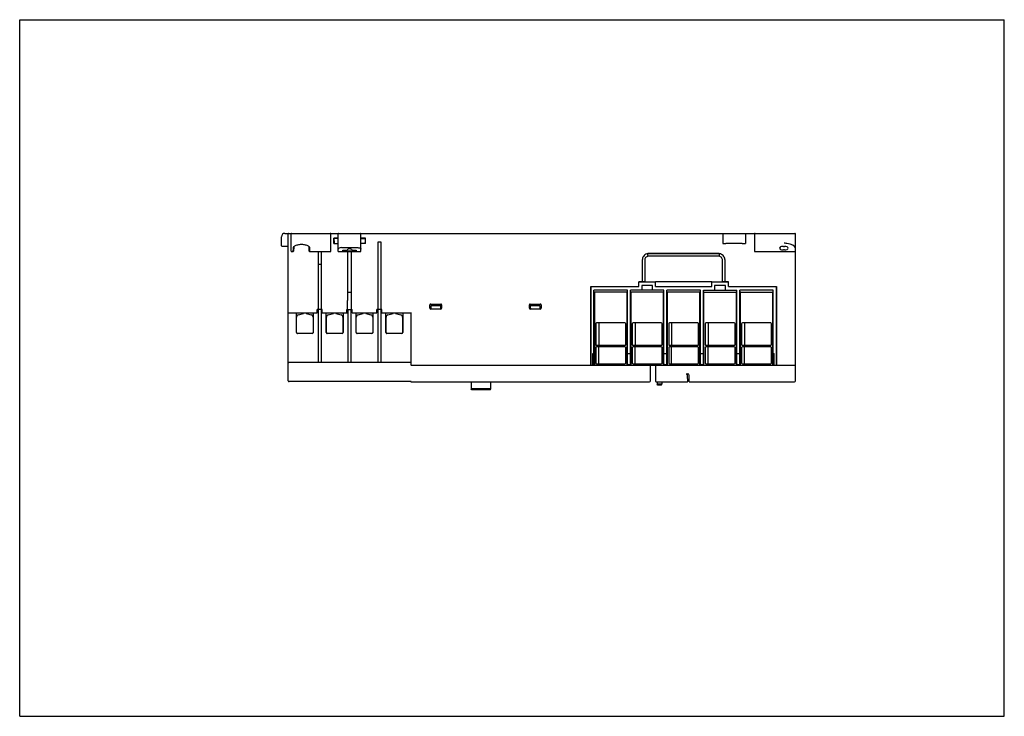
# Model space of a CAD drawing. Header units: millimetres. Extents: x 0 to 297, y 0 to 210.
import ezdxf

# ---------------------------------------------------------------- set-up
doc = ezdxf.new("R2010")
doc.units = ezdxf.units.MM
doc.header["$LTSCALE"] = 16.335
doc.layers.get('0').update_dxf_attribs({"linetype": 'CONTINUOUS'})

msp = doc.modelspace()

# ---------------------------------------------------------------- linework, layer by layer
at = {"color": 7, "linetype": 'Continuous'}
for p, q in [((0, 0), (0, 210)), ((0, 210), (297, 210)), ((297, 0), (297, 210)), ((80, 145.59), (233.85, 145.59)), ((212.05, 145.59), (212.05, 142.52)), ((218.95, 145.59), (218.95, 142.52)), ((79, 141.85), (79, 144.59)), ((81, 101.14), (81, 145.44)), ((81.85, 140.25), (81.85, 145.44)), ((93.85, 140.25), (93.85, 145.44)), ((94.71, 142.54), (94.71, 144.19)), ((96.06, 144.19), (94.71, 144.19)), ((94.8, 144.02), (94.81, 142.78)), ((96.06, 144.02), (94.8, 144.02)), ((94.81, 142.78), (95.06, 142.54)), ((96.06, 140.09), (96.06, 145.44)), ((102.95, 140.09), (102.95, 145.44)), ((102.95, 145.44), (102.95, 145.44)), ((104.3, 144.19), (102.95, 144.19)), ((102.95, 144.02), (104.21, 144.02)), ((104.19, 142.78), (103.95, 142.54)), ((104.21, 144.02), (104.19, 142.78)), ((104.3, 142.54), (104.3, 144.19)), ((107.99, 142.91), (107.99, 122.59)), ((109.01, 142.91), (107.99, 142.91)), ((109.01, 122.59), (109.01, 142.91)), ((221.65, 145.44), (221.65, 140.25)), ((234, 101.09), (234, 145.44)), ((79.15, 141.7), (81, 141.69)), ((82, 140.09), (82.54, 140.09)), ((82.54, 140.09), (82.55, 141.17)), ((82.74, 140.31), (82.54, 140.09)), ((82.74, 140.31), (82.75, 141.35)), ((87.25, 141.35), (87.26, 140.31)), ((87.46, 140.09), (87.26, 140.31)), ((87.45, 141.17), (87.46, 140.09)), ((87.46, 140.09), (93.7, 140.09)), ((89.99, 140.09), (89.99, 122.59)), ((91.01, 122.59), (91.01, 140.09)), ((94.71, 142.54), (96.06, 142.54)), ((96.06, 140.09), (102.95, 140.09)), ((97.05, 141.28), (101.95, 141.28)), ((97.5, 140.25), (97.5, 140.55)), ((97.5, 140.55), (98.75, 140.55)), ((101.5, 140.25), (97.5, 140.25)), ((99, 125.34), (98.98, 140.09)), ((100.03, 140.09), (100, 122.59)), ((100.25, 140.55), (101.5, 140.55)), ((101.5, 140.55), (101.5, 140.25)), ((104.3, 142.54), (102.95, 142.54)), ((217.95, 142.51), (213.05, 142.51)), ((221.8, 140.09), (233.85, 140.09)), ((230.35, 141.66), (230.65, 141.66)), ((230.65, 140.6), (230.35, 140.6)), ((187.79, 137.47), (187.79, 130.99)), ((188.54, 137.47), (188.54, 130.99)), ((211.01, 139.47), (189.49, 139.47)), ((210.99, 138.71), (189.53, 138.71)), ((189.63, 139.49), (210.76, 139.49)), ((212.01, 130.99), (212.01, 137.47)), ((212.76, 130.99), (212.76, 137.47)), ((89.99, 136.34), (91.01, 136.34)), ((188.54, 130.99), (186.78, 130.99)), ((186.78, 129.59), (186.78, 130.99)), ((191.76, 130.84), (186.78, 130.84)), ((208.79, 130.99), (191.76, 130.99)), ((191.76, 129.59), (191.76, 130.99)), ((208.79, 129.59), (208.79, 130.99)), ((213.76, 130.84), (208.79, 130.84)), ((213.76, 130.99), (212.01, 130.99)), ((213.76, 129.59), (213.76, 130.99)), ((100.01, 127.79), (99, 127.79)), ((172.28, 129.59), (186.78, 129.59)), ((172.28, 105.99), (172.28, 129.59)), ((172.31, 129.59), (172.31, 106.09)), ((183.32, 128.43), (173.23, 128.43)), ((173.23, 105.84), (173.23, 128.43)), ((173.35, 127.74), (173.35, 105.99)), ((183.05, 127.89), (173.5, 127.89)), ((183.2, 105.99), (183.2, 127.74)), ((183.32, 106.24), (183.32, 128.43)), ((194.32, 128.43), (184.23, 128.43)), ((184.23, 106.24), (184.23, 128.43)), ((184.35, 127.74), (184.35, 105.99)), ((194.05, 127.89), (184.5, 127.89)), ((190.92, 129.9), (187.63, 129.9)), ((187.63, 129.9), (187.63, 128.43)), ((190.92, 128.43), (190.92, 129.9)), ((191.76, 129.59), (208.79, 129.59)), ((194.2, 105.99), (194.2, 127.74)), ((194.32, 106.24), (194.32, 128.43)), ((205.32, 128.43), (195.23, 128.43)), ((195.23, 106.24), (195.23, 128.43)), ((195.35, 127.74), (195.35, 105.99)), ((205.05, 127.89), (195.5, 127.89)), ((205.2, 105.99), (205.2, 127.74)), ((205.32, 106.24), (205.32, 128.43)), ((206.23, 128.43), (216.32, 128.43)), ((206.23, 106.24), (206.23, 128.43)), ((206.35, 105.99), (206.35, 127.74)), ((206.5, 127.89), (216.05, 127.89)), ((212.92, 129.9), (209.63, 129.9)), ((209.63, 129.9), (209.63, 128.43)), ((212.92, 128.43), (212.92, 129.9)), ((213.76, 129.59), (228.28, 129.59)), ((216.2, 106.04), (216.2, 127.74)), ((216.32, 106.24), (216.32, 128.43)), ((227.32, 128.43), (217.23, 128.43)), ((217.23, 106.24), (217.23, 128.43)), ((217.35, 127.74), (217.35, 106.04)), ((217.5, 127.89), (227.05, 127.89)), ((227.2, 105.99), (227.2, 127.74)), ((227.32, 105.84), (227.32, 128.43)), ((228.24, 129.59), (228.24, 106.04)), ((228.28, 105.99), (228.28, 129.59)), ((98.92, 122.59), (98.92, 125.34)), ((98.92, 125.34), (99, 125.34)), ((89.72, 122.59), (89.72, 121.59)), ((91.28, 122.59), (89.72, 122.59)), ((89.75, 121.59), (89.75, 122.59)), ((89.99, 122.59), (89.99, 106.64)), ((91.01, 106.64), (91.01, 122.59)), ((91.25, 121.59), (91.25, 122.59)), ((91.28, 121.59), (91.28, 122.59)), ((98.72, 121.59), (98.72, 122.59)), ((98.72, 122.59), (100.28, 122.59)), ((98.75, 121.59), (98.75, 122.59)), ((98.99, 122.59), (98.99, 106.64)), ((100.01, 106.64), (100.01, 122.59)), ((100.25, 121.59), (100.25, 122.59)), ((100.28, 121.59), (100.28, 122.59)), ((107.72, 122.59), (107.72, 121.59)), ((109.28, 122.59), (107.72, 122.59)), ((107.75, 121.59), (107.75, 122.59)), ((107.99, 122.59), (107.99, 106.64)), ((109.01, 106.64), (109.01, 122.59)), ((109.25, 121.59), (109.25, 122.59)), ((109.28, 121.59), (109.28, 122.59)), ((123.74, 123.03), (123.74, 124.04)), ((123.99, 124.29), (127.01, 124.29)), ((127.01, 122.78), (123.99, 122.78)), ((124, 123.76), (124, 123.09)), ((127, 123.76), (124, 123.76)), ((124.25, 122.84), (126.75, 122.84)), ((127, 123.09), (127, 123.76)), ((127.26, 124.04), (127.26, 123.03)), ((153.75, 123.03), (153.75, 124.04)), ((154, 124.29), (157.01, 124.29)), ((154, 123.76), (154.01, 123.07)), ((157, 123.76), (154, 123.76)), ((157.01, 122.78), (154, 122.78)), ((154.26, 122.84), (156.75, 122.84)), ((157, 123.09), (157, 123.76)), ((157.26, 124.04), (157.26, 123.03)), ((81.15, 121.59), (89.75, 121.59)), ((83.48, 115.66), (83.48, 121.59)), ((83.5, 115.68), (83.5, 120.29)), ((84.05, 121.01), (85.61, 121.43)), ((85.61, 121.43), (85.61, 121.59)), ((86.39, 121.59), (86.39, 121.43)), ((86.39, 121.43), (87.95, 121.01)), ((88.5, 120.29), (88.5, 115.65)), ((88.53, 121.59), (88.53, 115.66)), ((91.25, 121.59), (98.75, 121.59)), ((92.48, 115.66), (92.48, 121.59)), ((92.5, 115.68), (92.5, 120.29)), ((93.05, 121.01), (94.61, 121.43)), ((94.61, 121.43), (94.61, 121.59)), ((95.39, 121.59), (95.39, 121.43)), ((95.39, 121.43), (96.95, 121.01)), ((97.5, 120.29), (97.5, 115.65)), ((97.53, 121.59), (97.53, 115.66)), ((100.25, 121.59), (107.75, 121.59)), ((101.48, 115.66), (101.48, 121.59)), ((101.5, 115.68), (101.5, 120.29)), ((102.05, 121.01), (103.61, 121.43)), ((103.61, 121.43), (103.61, 121.59)), ((104.39, 121.59), (104.39, 121.43)), ((104.39, 121.43), (105.95, 121.01)), ((106.5, 120.29), (106.5, 115.65)), ((106.53, 121.59), (106.53, 115.66)), ((109.25, 121.59), (118, 121.59)), ((110.48, 115.66), (110.48, 121.59)), ((110.5, 115.68), (110.5, 120.29)), ((111.05, 121.01), (112.61, 121.43)), ((112.61, 121.43), (112.61, 121.59)), ((113.39, 121.59), (113.39, 121.43)), ((113.39, 121.43), (114.95, 121.01)), ((115.5, 120.29), (115.5, 115.65)), ((115.53, 121.59), (115.53, 115.66)), ((118, 121.59), (118.15, 121.74)), ((118, 121.59), (118, 105.99)), ((173.76, 118.32), (173.76, 112.1)), ((182.54, 118.57), (174.01, 118.57)), ((174.66, 118.57), (174.66, 111.85)), ((182.79, 112.1), (182.79, 118.32)), ((184.76, 118.32), (184.76, 112.1)), ((193.54, 118.57), (185.01, 118.57)), ((185.66, 118.57), (185.66, 111.85)), ((193.79, 112.1), (193.79, 118.32)), ((195.76, 118.32), (195.76, 112.1)), ((204.54, 118.57), (196.01, 118.57)), ((196.66, 118.57), (196.66, 111.85)), ((204.79, 112.1), (204.79, 118.32)), ((206.76, 118.32), (206.76, 112.1)), ((215.54, 118.57), (207.01, 118.57)), ((207.66, 118.57), (207.66, 111.85)), ((215.79, 112.1), (215.79, 118.32)), ((217.76, 118.32), (217.76, 112.1)), ((226.54, 118.57), (218.01, 118.57)), ((218.66, 118.57), (218.66, 111.85)), ((226.79, 112.1), (226.79, 118.32)), ((88.25, 115.41), (83.75, 115.41)), ((88.25, 115.39), (83.75, 115.39)), ((97.25, 115.41), (92.75, 115.41)), ((97.25, 115.39), (92.75, 115.39)), ((106.25, 115.41), (101.75, 115.41)), ((106.25, 115.39), (101.75, 115.39)), ((115.25, 115.41), (110.75, 115.41)), ((115.25, 115.39), (110.75, 115.39)), ((173.76, 111.13), (173.76, 106.5)), ((174.01, 111.85), (182.54, 111.85)), ((182.54, 111.38), (174.01, 111.38)), ((174.66, 106.25), (174.66, 111.38)), ((182.79, 106.5), (182.79, 111.13)), ((184.76, 111.13), (184.76, 106.5)), ((185.01, 111.85), (193.54, 111.85)), ((193.54, 111.38), (185.01, 111.38)), ((185.66, 106.25), (185.66, 111.38)), ((193.79, 106.5), (193.79, 111.13)), ((195.76, 111.13), (195.76, 106.5)), ((196.01, 111.85), (204.54, 111.85)), ((204.54, 111.38), (196.01, 111.38)), ((196.66, 106.25), (196.66, 111.38)), ((204.79, 106.5), (204.79, 111.13)), ((206.76, 111.13), (206.76, 106.5)), ((207.01, 111.85), (215.54, 111.85)), ((215.54, 111.38), (207.01, 111.38)), ((207.66, 106.25), (207.66, 111.38)), ((215.79, 106.5), (215.79, 111.13)), ((217.76, 111.13), (217.76, 106.5)), ((218.01, 111.85), (226.54, 111.85)), ((226.54, 111.38), (218.01, 111.38)), ((218.66, 106.25), (218.66, 111.38)), ((226.79, 106.5), (226.79, 111.13)), ((172.92, 109.39), (173.23, 109.39)), ((172.92, 105.84), (172.92, 109.39)), ((183.32, 109.39), (184.23, 109.39)), ((194.32, 109.39), (195.23, 109.39)), ((205.32, 109.39), (206.23, 109.39)), ((216.32, 109.39), (217.23, 109.39)), ((227.32, 109.39), (227.63, 109.39)), ((227.63, 105.84), (227.63, 109.39)), ((118, 106.64), (81.15, 106.64)), ((118.15, 105.84), (233.85, 105.84)), ((173.23, 106.09), (173.35, 106.09)), ((174.01, 106.25), (182.54, 106.25)), ((183.2, 106.09), (184.35, 106.09)), ((185.01, 106.25), (193.54, 106.25)), ((190.25, 101.09), (190.25, 105.84)), ((191.75, 105.84), (191.75, 101.09)), ((194.2, 106.09), (195.35, 106.09)), ((196.01, 106.25), (204.54, 106.25)), ((205.2, 106.09), (206.35, 106.09)), ((207.01, 106.25), (215.54, 106.25)), ((216.2, 106.09), (217.35, 106.09)), ((218.01, 106.25), (226.54, 106.25)), ((227.2, 106.09), (227.32, 106.09)), ((118, 100.84), (118, 101.09)), ((201.03, 103.24), (201.46, 103.24)), ((201.5, 100.99), (201.47, 102.51)), ((201.99, 100.84), (201.96, 102.75)), ((118, 100.89), (81.25, 100.89)), ((118, 100.84), (190, 100.84)), ((136.15, 100.84), (136.15, 98.71)), ((136.4, 98.46), (136.15, 98.71)), ((142.15, 98.71), (136.15, 98.71)), ((141.9, 98.46), (136.4, 98.46)), ((141.9, 98.46), (142.15, 98.71)), ((142.15, 98.71), (142.15, 100.84)), ((192, 100.84), (201.35, 100.84)), ((192.26, 100.37), (192.26, 100.09)), ((193.74, 100.09), (192.26, 100.09)), ((192.51, 99.84), (192.26, 100.09)), ((192.27, 100.84), (192.27, 100.58)), ((193.49, 99.84), (192.51, 99.84)), ((193.49, 99.84), (193.74, 100.09)), ((193.74, 100.84), (193.74, 100.09)), ((201.99, 100.84), (233.75, 100.84)), ((0, 0), (297, 0))]:
    msp.add_line(p, q, dxfattribs=at)
for centre, radius, start, end in [((80, 144.59), 1, 90, 180), ((81.15, 145.44), 0.15, 90, 180), ((82, 145.44), 0.15, 90, 180), ((93.7, 145.44), 0.15, 0, 90), ((96.21, 145.44), 0.15, 90, 180), ((102.8, 145.44), 0.15, 0, 90), ((221.8, 145.44), 0.15, 90, 180), ((233.85, 145.44), 0.15, 0, 90), ((79.15, 141.85), 0.15, 180, 269.5), ((173.5, 127.74), 0.15, 90, 180), ((183.05, 127.74), 0.15, 0, 90), ((184.5, 127.74), 0.15, 90, 180), ((194.05, 127.74), 0.15, 0, 90), ((195.5, 127.74), 0.15, 90, 180), ((205.05, 127.74), 0.15, 0, 90), ((206.5, 127.74), 0.15, 90, 180), ((216.05, 127.74), 0.15, 0, 90), ((217.5, 127.74), 0.15, 90, 180), ((227.05, 127.74), 0.15, 0, 90), ((81.15, 121.74), 0.15, 180, 270), ((84.25, 120.29), 0.744, 105, 180.0052), ((87.76, 120.29), 0.744, 359.9948, 75), ((93.25, 120.29), 0.744, 105, 180.0052), ((96.76, 120.29), 0.744, 359.9948, 75), ((102.25, 120.29), 0.744, 105, 180.0052), ((105.76, 120.29), 0.744, 359.9948, 75), ((111.25, 120.29), 0.744, 105, 180.0052), ((114.76, 120.29), 0.744, 359.9948, 75), ((83.75, 115.66), 0.276, 180, 270), ((83.75, 115.66), 0.25, 176.3143, 270), ((88.25, 115.66), 0.276, 270, 360), ((88.25, 115.66), 0.25, 270, 356.3038), ((92.75, 115.66), 0.276, 180, 270), ((92.75, 115.66), 0.25, 176.3143, 270), ((97.25, 115.66), 0.276, 270, 360), ((97.25, 115.66), 0.25, 270, 356.3038), ((101.75, 115.66), 0.276, 180, 270), ((101.75, 115.66), 0.25, 176.3143, 270), ((106.25, 115.66), 0.276, 270, 360), ((106.25, 115.66), 0.25, 270, 356.3038), ((110.75, 115.66), 0.276, 180, 270), ((110.75, 115.66), 0.25, 176.3143, 270), ((115.25, 115.66), 0.276, 270, 360), ((115.25, 115.66), 0.25, 270, 356.3038), ((81.15, 106.79), 0.15, 180, 270), ((118.15, 105.99), 0.15, 180, 270), ((173.5, 105.99), 0.15, 180, 270), ((183.05, 105.99), 0.15, 270, 360), ((183.47, 106.24), 0.15, 180, 270), ((184.08, 106.24), 0.15, 270, 360), ((184.5, 105.99), 0.15, 180, 270), ((194.05, 105.99), 0.15, 270, 360), ((194.47, 106.24), 0.15, 180, 270), ((195.08, 106.24), 0.15, 270, 360), ((195.5, 105.99), 0.15, 180, 270), ((205.05, 105.99), 0.15, 270, 360), ((205.47, 106.24), 0.15, 180, 270), ((206.08, 106.24), 0.15, 270, 360), ((206.5, 105.99), 0.15, 180, 270), ((216, 106.04), 0.2, 270, 360), ((216.47, 106.24), 0.15, 180, 270), ((217.08, 106.24), 0.15, 270, 360), ((217.55, 106.04), 0.2, 180, 270), ((227.05, 105.99), 0.15, 270, 360), ((233.85, 105.99), 0.15, 270, 360), ((81.25, 101.14), 0.25, 180, 270), ((190, 101.09), 0.25, 270, 360), ((192, 101.09), 0.25, 180, 270), ((200.22, 102.49), 1.25, 1, 36.87), ((201.35, 100.99), 0.15, 270, 1), ((201.46, 102.74), 0.5, 1, 90), ((233.75, 101.09), 0.25, 270, 360)]:
    msp.add_arc(centre, radius, start, end, dxfattribs=at)
for centre, major_axis, ratio, start_param, end_param in [((82, 140.25), (0, 0.165), 0.907467, 1.570796, 3.141593), ((93.7, 140.25), (0, 0.165), 0.907467, -3.141593, -1.570796), ((97.05, 140.82), (0.991, 0), 0.462945, 1.570872, 3.141669), ((99.5, 140.55), (0.75, 0), 0.462945, 0.000076, 3.141669), ((213.05, 142.52), (1, 0), 0.008725, 3.141517, 4.712313), ((217.95, 142.52), (1, 0), 0.008725, -1.570872, -0.000076), ((221.8, 140.25), (0, 0.165), 0.907467, -4.712389, -3.141593), ((230.35, 141.13), (1.15, 0), 0.462963, 1.570796, 4.712389), ((230.65, 141.13), (1.15, 0), 0.462963, -1.570796, 1.570796), ((230.6, 141.01), (3.4, 0), 0.462963, 0, 1.344113), ((233.85, 140.02), (0.15, 0), 0.462963, 0, 1.570796), ((123.99, 124.04), (0.177, -0.177), 0.999695, 2.356347, 3.926839), ((123.99, 123.03), (0.177, 0.177), 0.999695, 2.357835, 3.928327), ((124.25, 123.09), (-0.177, -0.177), 0.999695, -0.785246, 0.785246), ((126.75, 123.09), (-0.177, 0.177), 0.999695, 2.356347, 3.926839), ((127.01, 124.04), (-0.177, -0.177), 0.999695, 2.356347, 3.926839), ((127.01, 123.03), (-0.177, 0.177), 0.999695, 2.354855, 3.925347), ((154, 124.04), (0.177, -0.177), 0.999695, 2.356347, 3.926839), ((154, 123.03), (0.177, 0.177), 0.999695, 2.356347, 3.926838), ((156.75, 123.09), (0.177, -0.177), 0.999695, -0.785246, 0.785246), ((157.01, 124.04), (-0.177, -0.177), 0.999695, 2.356347, 3.926838), ((157.01, 123.03), (-0.177, 0.177), 0.999695, 2.355308, 3.9258), ((174.01, 118.32), (-0.177, 0.177), 0.999973, -0.785384, 0.785384), ((182.54, 118.32), (0.177, 0.177), 0.999973, -0.785384, 0.785384), ((185.01, 118.32), (-0.177, 0.177), 0.999973, -0.785384, 0.785384), ((193.54, 118.32), (0.177, 0.177), 0.999973, -0.785384, 0.785384), ((196.01, 118.32), (-0.177, 0.177), 0.999973, -0.785384, 0.785384), ((204.54, 118.32), (0.177, 0.177), 0.999973, -0.785384, 0.785384), ((207.01, 118.32), (-0.177, 0.177), 0.999973, -0.785384, 0.785384), ((215.54, 118.32), (0.177, 0.177), 0.999973, -0.785384, 0.785384), ((218.01, 118.32), (-0.177, 0.177), 0.999973, -0.785384, 0.785384), ((226.54, 118.32), (0.177, 0.177), 0.999973, -0.785384, 0.785384), ((174.01, 112.1), (-0.208, -0.139), 0.99998, -0.587991, 0.982787), ((174.01, 111.13), (-0.208, 0.139), 0.99998, -0.982787, 0.587991), ((182.54, 112.1), (0.208, -0.139), 0.99998, -0.982787, 0.587991), ((182.54, 111.13), (0.208, 0.139), 0.99998, -0.587991, 0.982787), ((185.01, 112.1), (-0.208, -0.139), 0.99998, -0.587991, 0.982787), ((185.01, 111.13), (-0.208, 0.139), 0.99998, -0.982787, 0.587991), ((193.54, 112.1), (0.208, -0.139), 0.99998, -0.982787, 0.587991), ((193.54, 111.13), (0.208, 0.139), 0.99998, -0.587991, 0.982787), ((196.01, 112.1), (-0.208, -0.139), 0.99998, -0.587991, 0.982787), ((196.01, 111.13), (-0.208, 0.139), 0.99998, -0.982787, 0.587991), ((204.54, 112.1), (0.208, -0.139), 0.99998, -0.982787, 0.587991), ((204.54, 111.13), (0.208, 0.139), 0.99998, -0.587991, 0.982787), ((207.01, 112.1), (-0.208, -0.139), 0.99998, -0.587991, 0.982787), ((207.01, 111.13), (-0.208, 0.139), 0.99998, -0.982787, 0.587991), ((215.54, 112.1), (0.208, -0.139), 0.99998, -0.982787, 0.587991), ((215.54, 111.13), (0.208, 0.139), 0.99998, -0.587991, 0.982787), ((218.01, 112.1), (-0.208, -0.139), 0.99998, -0.587991, 0.982787), ((218.01, 111.13), (-0.208, 0.139), 0.99998, -0.982787, 0.587991), ((226.54, 112.1), (0.208, -0.139), 0.99998, -0.982787, 0.587991), ((226.54, 111.13), (0.208, 0.139), 0.99998, -0.587991, 0.982787), ((172.28, 105.99), (0, 0.15), 0.003491, -3.141593, -1.570796), ((172.31, 106.09), (0, 0.25), 0.003491, -3.141593, -1.570796), ((174.01, 106.5), (-0.177, -0.177), 0.999973, -0.785384, 0.785384), ((182.54, 106.5), (0.177, -0.177), 0.999973, -0.785384, 0.785384), ((185.01, 106.5), (-0.177, -0.177), 0.999973, -0.785384, 0.785384), ((193.54, 106.5), (0.177, -0.177), 0.999973, -0.785384, 0.785384), ((196.01, 106.5), (-0.177, -0.177), 0.999973, -0.785384, 0.785384), ((204.54, 106.5), (0.177, -0.177), 0.999973, -0.785384, 0.785384), ((207.01, 106.5), (-0.177, -0.177), 0.999973, -0.785384, 0.785384), ((215.54, 106.5), (0.177, -0.177), 0.999973, -0.785384, 0.785384), ((218.01, 106.5), (-0.177, -0.177), 0.999973, -0.785384, 0.785384), ((226.54, 106.5), (0.177, -0.177), 0.999973, -0.785384, 0.785384), ((228.24, 106.04), (0, 0.2), 0.003491, 1.570796, 3.141593), ((228.28, 105.99), (0, 0.15), 0.003491, 1.570796, 2.094394)]:
    msp.add_ellipse(centre, major_axis=major_axis, ratio=ratio, start_param=start_param, end_param=end_param, dxfattribs=at)
for points, knots in [([(231.37, 142.55), (231.3, 142.55), (231.05, 142.59), (230.79, 142.64), (230.6, 142.68)], [0, 0, 0, 0, 0.247217, 1, 1, 1, 1]), ([(82.55, 141.17), (82.55, 141.2), (82.56, 141.32), (82.61, 141.43), (82.66, 141.5)], [0, 0, 0, 0, 0.238623, 1, 1, 1, 1]), ([(82.66, 141.5), (82.67, 141.52), (82.71, 141.56), (82.75, 141.61), (82.78, 141.64)], [0, 0, 0, 0, 0.241132, 1, 1, 1, 1]), ([(82.75, 141.35), (82.75, 141.38), (82.76, 141.5), (82.81, 141.61), (82.86, 141.69)], [0, 0, 0, 0, 0.240791, 1, 1, 1, 1]), ([(82.78, 141.64), (82.79, 141.65), (82.86, 141.72), (82.94, 141.78), (83, 141.82)], [0, 0, 0, 0, 0.237982, 1, 1, 1, 1]), ([(83, 141.82), (83.13, 141.9), (83.42, 142.04), (84.09, 142.24), (85, 142.33), (85.92, 142.24), (86.58, 142.04), (86.88, 141.9), (87, 141.82)], [0, 0, 0, 0, 0.109952, 0.233171, 0.49978, 0.76637, 0.889544, 1, 1, 1, 1]), ([(87, 141.82), (87.03, 141.8), (87.1, 141.75), (87.18, 141.69), (87.22, 141.64)], [0, 0, 0, 0, 0.263261, 1, 1, 1, 1]), ([(87.18, 141.62), (87.19, 141.6), (87.23, 141.51), (87.25, 141.42), (87.25, 141.35)], [0, 0, 0, 0, 0.2609, 1, 1, 1, 1]), ([(87.22, 141.64), (87.24, 141.62), (87.31, 141.55), (87.37, 141.46), (87.4, 141.39)], [0, 0, 0, 0, 0.269106, 1, 1, 1, 1]), ([(87.4, 141.39), (87.41, 141.37), (87.44, 141.3), (87.45, 141.22), (87.45, 141.17)], [0, 0, 0, 0, 0.259161, 1, 1, 1, 1]), ([(101.95, 141.28), (102.08, 141.28), (102.33, 141.26), (102.62, 141.18), (102.79, 141.08), (102.9, 140.98), (102.95, 140.88), (102.95, 140.82)], [0, 0, 0, 0, 0.339627, 0.628381, 0.745643, 0.84451, 1, 1, 1, 1]), ([(189.49, 139.47), (189.38, 139.45), (189.07, 139.38), (188.59, 139.13), (188.14, 138.67), (187.86, 138.1), (187.79, 137.68), (187.79, 137.47)], [0, 0, 0, 0, 0.114448, 0.335835, 0.557222, 0.77861, 1, 1, 1, 1]), ([(189.53, 138.71), (189.39, 138.68), (189.12, 138.57), (188.8, 138.29), (188.59, 137.91), (188.54, 137.62), (188.54, 137.47)], [0, 0, 0, 0, 0.247406, 0.494978, 0.743002, 1, 1, 1, 1]), ([(189.53, 138.71), (189.52, 138.84), (189.51, 139.09), (189.49, 139.34), (189.49, 139.47)], [0, 0, 0, 0, 0.500103, 1, 1, 1, 1]), ([(211.01, 139.47), (211.01, 139.34), (211.01, 139.09), (211, 138.84), (210.99, 138.71)], [0, 0, 0, 0, 0.499942, 1, 1, 1, 1]), ([(212.01, 137.47), (212.01, 137.62), (211.96, 137.91), (211.74, 138.29), (211.41, 138.58), (211.13, 138.68), (210.99, 138.71)], [0, 0, 0, 0, 0.254373, 0.501916, 0.750868, 1, 1, 1, 1]), ([(212.76, 137.47), (212.76, 137.68), (212.7, 138.1), (212.41, 138.67), (211.96, 139.12), (211.47, 139.38), (211.14, 139.45), (211.01, 139.47)], [0, 0, 0, 0, 0.217662, 0.435321, 0.652979, 0.870638, 1, 1, 1, 1]), ([(154.26, 122.84), (154.22, 122.84), (154.16, 122.85), (154.07, 122.91), (154.02, 122.99), (154.01, 123.04), (154.01, 123.07)], [0, 0, 0, 0, 0.266223, 0.528183, 0.790143, 1, 1, 1, 1]), ([(192.27, 100.58), (192.27, 100.54), (192.27, 100.47), (192.26, 100.4), (192.26, 100.37)], [0, 0, 0, 0, 0.565059, 1, 1, 1, 1])]:
    msp.add_open_spline(points, degree=3, knots=knots, dxfattribs=at)
msp.add_open_spline([(87.11, 141.74), (87.14, 141.7), (87.16, 141.66), (87.18, 141.62)], degree=3, dxfattribs=at)

doc.saveas('drawing.dxf')
